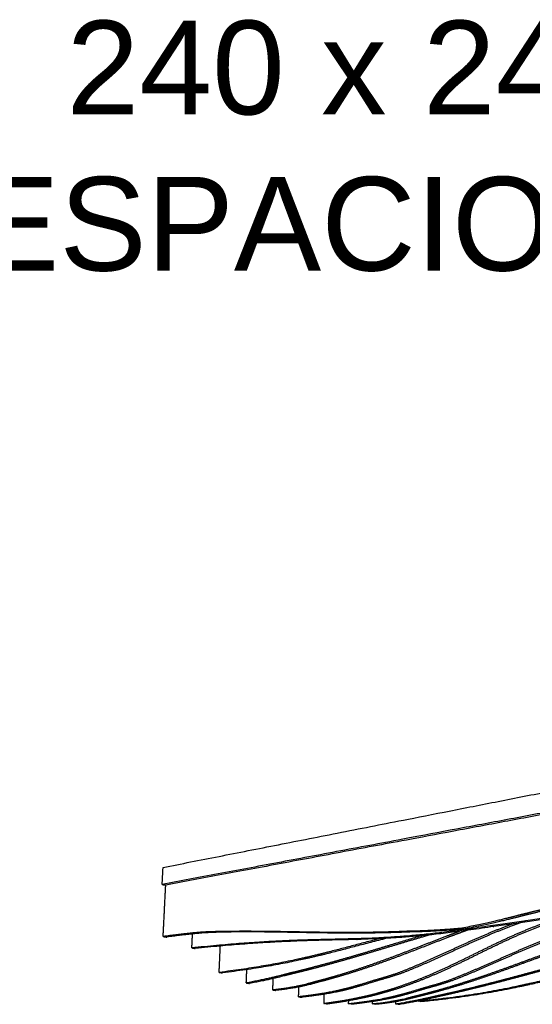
# Model space of a CAD drawing. Header units: centimetres. Extents: x 1837 to 3933, y 103 to 1041.
# Tile 29 of 34: x 3662 to 3772, y 831 to 1041. Entities that reach past the tile are written whole.
import ezdxf

# ---------------------------------------------------------------- set-up
doc = ezdxf.new("R2010")
doc.units = ezdxf.units.CM
doc.layers.add('240x240$Visible$Curves$3D', color=7, linetype='Continuous', true_color=0x000000)
doc.layers.add('COTAS', color=7, linetype='Continuous', true_color=0xfe2020)
doc.styles.add('Default', font='arial.ttf')

msp = doc.modelspace()

# ---------------------------------------------------------------- linework, layer by layer
at = {"layer": '240x240$Visible$Curves$3D'}
for points, weights, degree in [([(3692.86, 860.15), (3756.52, 872.68), (3843.79, 889.85)], [522.634828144, 451.969878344, 381.304928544], 2), ([(3843.85, 884.91), (3756.42, 868.49), (3692.67, 856.51)], [380.522771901, 451.187721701, 521.852671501], 2), ([(3844.5, 884.65), (3757.16, 868.3), (3693.43, 856.37)], [381.474301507, 452.139251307, 522.804201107], 2), ([(3850.07, 865.97), (3799.42, 856.45), (3796.02, 852), (3762.76, 847.68)], [386.744382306, 424.543873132, 426.651673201, 456.470744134], 3), ([(3850.69, 865.76), (3800.1, 856.28), (3796.71, 851.84), (3763.48, 847.54)], [387.695911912, 425.495402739, 427.603202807, 457.42227374], 3), ([(3692.67, 856.51), (3692.77, 858.33), (3692.86, 860.15)], [521.852671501, 522.243749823, 522.634828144], 2), ([(3692.67, 856.51), (3693.05, 856.44), (3693.43, 856.37)], [521.852671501, 522.328436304, 522.804201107], 2), ([(3692.88, 845.4), (3693.06, 849.07), (3693.25, 852.72), (3693.43, 856.37)], [520.457731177, 521.239885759, 522.022040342, 522.804194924], 3), ([(3769.56, 850.12), (3767.82, 849.72), (3764.53, 848.71), (3756.66, 847.17)], [436.493668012, 438.039414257, 440.94820197, 448.22846809], 3), ([(3770.29, 849.97), (3768.56, 849.57), (3765.26, 848.56), (3757.4, 847.03)], [437.445197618, 438.990943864, 441.899731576, 449.179997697], 3), ([(3762.76, 847.68), (3733.56, 843.19), (3731.11, 846.29), (3699.01, 842.97)], [456.470744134, 486.148891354, 489.641586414, 528.074281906], 3), ([(3763.48, 847.54), (3734.29, 843.06), (3731.84, 846.16), (3699.74, 842.85)], [457.42227374, 487.10042096, 490.593116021, 529.025811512], 3), ([(3756.66, 847.17), (3749.07, 846.49), (3746.04, 846.57), (3744.47, 846.49)], [448.22846809, 455.659001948, 458.761680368, 460.361627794], 3), ([(3757.4, 847.03), (3749.81, 846.35), (3746.79, 846.44), (3745.22, 846.35)], [449.179997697, 456.610531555, 459.713209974, 461.3131574], 3), ([(3756.66, 847.17), (3757.03, 847.1), (3757.4, 847.03)], [448.22846809, 448.704232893, 449.179997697], 2), ([(3762.76, 847.68), (3763.12, 847.61), (3763.48, 847.54)], [456.470744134, 456.946508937, 457.42227374], 2), ([(3702.28, 846.38), (3701.2, 846.33), (3699.06, 846.22), (3692.88, 845.4)], [508.580961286, 509.931206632, 512.636869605, 520.457731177], 3), ([(3692.88, 845.4), (3693.26, 845.34), (3693.64, 845.28)], [520.457731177, 520.93349598, 521.409260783], 2), ([(3703.03, 846.25), (3701.95, 846.2), (3699.81, 846.1), (3693.64, 845.28)], [509.532490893, 510.882736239, 513.588399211, 521.409260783], 3), ([(3699.01, 842.97), (3699.06, 843.96), (3699.1, 844.95), (3699.15, 845.95)], [528.074281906, 528.288764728, 528.50324755, 528.717730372], 3), ([(3739.13, 844.95), (3727.2, 841.89), (3720.32, 839.66), (3704.84, 837.74)], [495.195276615, 508.228181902, 515.95737456, 535.06510732], 3), ([(3741.49, 845.25), (3728.51, 841.98), (3721.74, 839.64), (3705.55, 837.64)], [494.383482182, 508.517742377, 516.063102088, 536.016636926], 3), ([(3699.01, 842.97), (3699.38, 842.91), (3699.74, 842.85)], [528.074281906, 528.550046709, 529.025811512], 2), ([(3704.84, 837.74), (3704.92, 839.62), (3705.01, 841.5), (3705.09, 843.37)], [535.06510732, 535.475345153, 535.885582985, 536.295820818], 3), ([(3747.34, 831.63), (3771.48, 834.02), (3773.94, 837.29), (3809.16, 842.88)], [598.500414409, 568.681343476, 566.573543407, 528.774052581], 3), ([(3747.91, 831.54), (3772.04, 833.93), (3774.49, 837.19), (3809.69, 842.77)], [599.451944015, 569.632873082, 567.525073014, 529.725582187], 3), ([(3704.84, 837.74), (3705.19, 837.69), (3705.55, 837.64)], [535.06510732, 535.540872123, 536.016636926], 2), ([(3710.63, 835.49), (3710.67, 836.44), (3710.71, 837.39), (3710.75, 838.34)], [542.681658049, 542.892333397, 543.103008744, 543.313684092], 3), ([(3720.22, 837.65), (3718.94, 837.36), (3716.49, 836.59), (3710.63, 835.49)], [530.94685797, 532.492604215, 535.401391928, 542.681658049], 3), ([(3720.91, 837.55), (3719.63, 837.26), (3717.18, 836.49), (3711.33, 835.39)], [531.898387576, 533.444133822, 536.352921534, 543.633187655], 3), ([(3716.3, 833.99), (3716.33, 834.81), (3716.36, 835.62), (3716.39, 836.44)], [550.454640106, 550.637556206, 550.820472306, 551.003388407], 3), ([(3710.63, 835.49), (3710.98, 835.44), (3711.33, 835.39)], [542.681658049, 543.157422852, 543.633187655], 2), ([(3725.76, 835.86), (3724.48, 835.55), (3722.07, 834.63), (3716.3, 833.99)], [538.799803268, 540.339343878, 543.151487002, 550.454640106], 3), ([(3726.43, 835.77), (3725.15, 835.46), (3722.74, 834.53), (3716.97, 833.9)], [539.751332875, 541.290873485, 544.103016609, 551.406169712], 3), ([(3721.8, 832.54), (3721.83, 833.23), (3721.86, 833.93), (3721.88, 834.63)], [558.227622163, 558.386394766, 558.545167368, 558.70393997], 3), ([(3736.79, 835.69), (3734.46, 834.95), (3732.13, 834.31), (3731.12, 834.08)], [540.03641584, 542.714827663, 545.460973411, 546.658566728], 3), ([(3737.44, 835.6), (3735.11, 834.86), (3732.78, 834.22), (3731.77, 833.98)], [540.987945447, 543.666357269, 546.412503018, 547.610096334], 3), ([(3716.3, 833.99), (3716.63, 833.94), (3716.97, 833.9)], [550.454640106, 550.930404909, 551.406169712], 2), ([(3731.12, 834.08), (3729.84, 833.78), (3727.5, 833.2), (3721.8, 832.54)], [546.658566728, 548.200116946, 551.024351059, 558.227622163], 3), ([(3721.8, 832.54), (3722.13, 832.49), (3722.46, 832.45)], [558.227622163, 558.703386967, 559.17915177], 2), ([(3731.77, 833.98), (3730.49, 833.68), (3728.15, 833.11), (3722.46, 832.45)], [547.610096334, 549.151646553, 551.975880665, 559.17915177], 3), ([(3727.23, 833.09), (3727.2, 832.44), (3727.18, 831.78), (3727.16, 831.12)], [566.454754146, 566.303370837, 566.151987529, 566.000604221], 3), ([(3730.56, 831.62), (3732.76, 831.98), (3735.05, 832.47), (3736.33, 832.75)], [561.695769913, 558.965945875, 556.17316796, 554.62953841], 3), ([(3731.2, 831.53), (3733.39, 831.89), (3735.69, 832.38), (3736.96, 832.66)], [562.64729952, 559.917475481, 557.124697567, 555.581068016], 3), ([(3732.41, 831.08), (3738.09, 831.72), (3740.41, 832.27), (3741.69, 832.55)], [574.086448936, 566.883177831, 564.058943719, 562.5173935], 3), ([(3733.03, 831), (3738.7, 831.63), (3741.03, 832.18), (3742.3, 832.46)], [575.037978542, 567.834707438, 565.010473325, 563.468923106], 3), ([(3737.52, 831.05), (3743.24, 831.61), (3745.62, 832.47), (3746.89, 832.76)], [582.17229365, 574.869140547, 572.056997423, 570.517456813], 3), ([(3738.12, 830.97), (3743.84, 831.53), (3746.22, 832.39), (3747.49, 832.67)], [583.123823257, 575.820670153, 573.008527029, 571.468986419], 3), ([(3741.69, 832.55), (3742.68, 832.78), (3745.01, 833.39), (3747.32, 834.11)], [562.5173935, 561.319800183, 558.573654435, 555.895242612], 3), ([(3742.3, 832.46), (3743.3, 832.69), (3745.62, 833.3), (3747.93, 834.01)], [563.468923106, 562.27132979, 559.525184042, 556.846772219], 3), ([(3742.49, 831.02), (3748.26, 831.98), (3750.67, 832.66), (3751.94, 832.91)], [590.258138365, 582.977872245, 580.069084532, 578.523338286], 3), ([(3743.07, 830.93), (3748.84, 831.89), (3751.25, 832.57), (3752.52, 832.83)], [591.209667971, 583.929401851, 581.020614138, 579.474867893], 3), ([(3727.16, 831.12), (3728.29, 831.28), (3729.42, 831.45), (3730.56, 831.62)], [566.000604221, 564.565659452, 563.130714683, 561.695769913], 3), ([(3727.79, 831.03), (3727.48, 831.08), (3727.16, 831.12)], [566.952133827, 566.476369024, 566.000604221], 2), ([(3727.79, 831.03), (3728.92, 831.2), (3730.06, 831.36), (3731.2, 831.53)], [566.952133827, 565.517189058, 564.082244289, 562.64729952], 3), ([(3732.43, 831.74), (3732.43, 831.52), (3732.42, 831.3), (3732.41, 831.08)], [574.240122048, 574.188897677, 574.137673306, 574.086448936], 3), ([(3733.03, 831), (3732.72, 831.04), (3732.41, 831.08)], [575.037978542, 574.562213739, 574.086448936], 2), ([(3737.54, 831.58), (3737.53, 831.4), (3737.53, 831.23), (3737.52, 831.05)], [582.296916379, 582.255375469, 582.21383456, 582.17229365], 3), ([(3738.12, 830.97), (3737.82, 831.01), (3737.52, 831.05)], [583.123823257, 582.648058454, 582.17229365], 2), ([(3742.5, 831.54), (3742.5, 831.37), (3742.49, 831.19), (3742.49, 831.02)], [590.384579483, 590.342432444, 590.300285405, 590.258138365], 3), ([(3743.07, 830.93), (3742.78, 830.97), (3742.49, 831.02)], [591.209667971, 590.733903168, 590.258138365], 2), ([(3747.34, 831.7), (3747.34, 831.68), (3747.34, 831.65), (3747.34, 831.63)], [598.518959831, 598.512778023, 598.506596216, 598.500414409], 3), ([(3747.91, 831.54), (3747.62, 831.58), (3747.34, 831.63)], [599.451944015, 598.976179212, 598.500414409], 2)]:
    msp.add_rational_spline(points, weights, degree=degree, dxfattribs=at)
for points, weights, knots in [([(3827.86, 866.38), (3826.07, 865.94), (3822.3, 864.95), (3818.62, 863.94), (3814.91, 862.92), (3811.25, 861.88), (3807.64, 860.83), (3804.05, 859.78), (3800.51, 858.73), (3797.02, 857.69), (3793.57, 856.68), (3790.17, 855.68), (3786.81, 854.72), (3783.52, 853.78), (3780.27, 852.87), (3777.06, 852.03), (3773.95, 851.2), (3770.86, 850.42), (3769.56, 850.12)], [390.782825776, 392.053901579, 394.747367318, 397.405596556, 400.121317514, 402.827704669, 405.528810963, 408.251804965, 410.969859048, 413.689277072, 416.407975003, 419.128217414, 421.85517425, 424.559505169, 427.270752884, 429.991259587, 432.655196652, 435.352099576, 436.493668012], [304.153943, 304.153943, 304.153943, 304.153943, 310.983218, 310.983218, 310.983218, 317.937459, 317.937459, 317.937459, 324.947595, 324.947595, 324.947595, 331.955868, 331.955868, 331.955868, 338.906076, 338.906076, 338.906076, 345.731665, 345.731665, 345.731665, 345.731665]), ([(3828.54, 866.17), (3826.75, 865.73), (3822.98, 864.75), (3819.3, 863.74), (3815.6, 862.73), (3811.94, 861.68), (3808.34, 860.64), (3804.75, 859.59), (3801.22, 858.55), (3797.73, 857.52), (3794.28, 856.5), (3790.88, 855.5), (3787.53, 854.55), (3784.24, 853.61), (3780.99, 852.71), (3777.78, 851.87), (3774.68, 851.05), (3771.59, 850.27), (3770.29, 849.97)], [391.734355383, 393.005431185, 395.698896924, 398.357126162, 401.07284712, 403.779234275, 406.480340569, 409.203334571, 411.921388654, 414.640806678, 417.359504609, 420.07974702, 422.806703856, 425.511034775, 428.22228249, 430.942789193, 433.606726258, 436.303629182, 437.445197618], [304.153943, 304.153943, 304.153943, 304.153943, 310.983218, 310.983218, 310.983218, 317.937459, 317.937459, 317.937459, 324.947595, 324.947595, 324.947595, 331.955868, 331.955868, 331.955868, 338.906076, 338.906076, 338.906076, 345.731665, 345.731665, 345.731665, 345.731665]), ([(3736.96, 832.66), (3737.99, 832.88), (3740.35, 833.51), (3742.69, 834.25), (3745.08, 835.01), (3747.47, 835.9), (3749.89, 836.9), (3752.35, 837.93), (3754.84, 839.09), (3757.33, 840.29), (3759.86, 841.52), (3762.41, 842.81), (3765, 844.03), (3767.59, 845.26), (3770.21, 846.41), (3772.89, 847.45), (3775.55, 848.47), (3778.3, 849.38), (3781.05, 850.12), (3783.84, 850.87), (3786.56, 851.44), (3789.42, 851.92)], [555.581068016, 554.349548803, 551.565664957, 548.863874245, 546.126847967, 543.454051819, 540.804520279, 538.131835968, 535.483510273, 532.876231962, 530.248003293, 527.640026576, 525.000392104, 522.384419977, 519.74744457, 517.043823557, 514.38412506, 511.628850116, 508.870166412, 506.100119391, 503.387563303, 500.546297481], [112.07526, 112.07526, 112.07526, 112.07526, 119.15027, 119.15027, 119.15027, 126.263583, 126.263583, 126.263583, 133.474433, 133.474433, 133.474433, 140.724136, 140.724136, 140.724136, 147.899869, 147.899869, 147.899869, 155.009697, 155.009697, 155.009697, 162.233879, 162.233879, 162.233879, 162.233879]), ([(3736.33, 832.75), (3737.36, 832.97), (3739.72, 833.6), (3742.06, 834.34), (3744.45, 835.1), (3746.84, 835.99), (3749.26, 837), (3751.72, 838.04), (3754.22, 839.19), (3756.71, 840.4), (3759.24, 841.63), (3761.79, 842.92), (3764.38, 844.15), (3766.98, 845.37), (3769.6, 846.54), (3772.28, 847.57), (3774.71, 848.51), (3777.22, 849.35), (3779.73, 850.05)], [554.62953841, 553.398019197, 550.614135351, 547.912344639, 545.175318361, 542.502522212, 539.852990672, 537.180306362, 534.531980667, 531.924702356, 529.296473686, 526.68849697, 524.048862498, 521.43289037, 518.795914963, 516.092293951, 513.661915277, 511.151730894, 508.632064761], [112.07526, 112.07526, 112.07526, 112.07526, 119.15027, 119.15027, 119.15027, 126.263583, 126.263583, 126.263583, 133.474433, 133.474433, 133.474433, 140.724136, 140.724136, 140.724136, 147.899869, 147.899869, 147.899869, 154.396686, 154.396686, 154.396686, 154.396686]), ([(3758.79, 847.09), (3757.3, 846.55), (3755.81, 846), (3754.33, 845.44), (3751.74, 844.46), (3749.18, 843.46), (3746.65, 842.48), (3744.14, 841.52), (3741.67, 840.58), (3739.2, 839.71), (3736.79, 838.85), (3734.39, 838.06), (3732.02, 837.34), (3729.71, 836.64), (3727.41, 836), (3726.43, 835.77)], [504.502636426, 506.028148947, 507.547743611, 509.064728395, 511.745096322, 514.413813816, 517.089017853, 519.761937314, 522.435834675, 525.134442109, 527.810727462, 530.503816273, 533.220051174, 535.880352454, 538.588064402, 539.751332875], [387.523946, 387.523946, 387.523946, 387.523946, 391.532505, 391.532505, 391.532505, 398.618194, 398.618194, 398.618194, 405.692794, 405.692794, 405.692794, 412.712992, 412.712992, 412.712992, 419.613439, 419.613439, 419.613439, 419.613439]), ([(3767.48, 848.08), (3767.32, 848.02), (3767.16, 847.96), (3766.99, 847.9), (3764.32, 846.89), (3761.69, 845.79), (3759.09, 844.64), (3756.51, 843.49), (3753.95, 842.3), (3751.42, 841.16), (3748.92, 840.03), (3746.44, 838.95), (3743.98, 837.97), (3741.56, 837.01), (3739.17, 836.45), (3736.79, 835.69)], [507.597320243, 507.758468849, 507.919693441, 508.080632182, 510.776024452, 513.421680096, 516.053457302, 518.699926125, 521.323805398, 523.962155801, 526.588349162, 529.235946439, 531.911312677, 534.567157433, 537.312673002, 540.03641584], [385.274192, 385.274192, 385.274192, 385.274192, 385.702, 385.702, 385.702, 392.822556, 392.822556, 392.822556, 399.990301, 399.990301, 399.990301, 407.131111, 407.131111, 407.131111, 414.204551, 414.204551, 414.204551, 414.204551]), ([(3770.3, 848.74), (3769.44, 848.44), (3768.53, 848.11), (3767.63, 847.77), (3764.95, 846.77), (3762.33, 845.67), (3759.73, 844.52), (3757.14, 843.38), (3754.59, 842.19), (3752.06, 841.05), (3749.57, 839.93), (3747.09, 838.85), (3744.63, 837.87), (3742.21, 836.91), (3739.82, 836.35), (3737.44, 835.6)], [506.359164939, 507.21651495, 508.128841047, 509.032161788, 511.727554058, 514.373209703, 517.004986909, 519.651455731, 522.275335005, 524.913685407, 527.539878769, 530.187476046, 532.862842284, 535.518687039, 538.264202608, 540.987945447], [383.300792, 383.300792, 383.300792, 383.300792, 385.702, 385.702, 385.702, 392.822556, 392.822556, 392.822556, 399.990301, 399.990301, 399.990301, 407.131111, 407.131111, 407.131111, 414.204551, 414.204551, 414.204551, 414.204551]), ([(3747.32, 834.11), (3749.69, 834.84), (3752.06, 835.37), (3754.46, 836.29), (3756.9, 837.24), (3759.36, 838.28), (3761.83, 839.36), (3764.34, 840.46), (3766.87, 841.61), (3769.43, 842.71), (3772, 843.82), (3774.6, 844.88), (3777.25, 845.84), (3779.87, 846.8), (3782.58, 847.67), (3783.76, 848)], [555.895242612, 553.171499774, 550.425984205, 547.770139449, 545.094773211, 542.447175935, 539.820982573, 537.182632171, 534.558752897, 531.912284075, 529.280506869, 526.634851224, 523.939458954, 521.295862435, 518.575138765, 517.380952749], [787.378813, 787.378813, 787.378813, 787.378813, 794.452253, 794.452253, 794.452253, 801.593063, 801.593063, 801.593063, 808.760808, 808.760808, 808.760808, 815.881365, 815.881365, 815.881365, 822.908573, 822.908573, 822.908573, 822.908573]), ([(3747.93, 834.01), (3750.3, 834.74), (3752.67, 835.27), (3755.06, 836.2), (3757.51, 837.14), (3759.96, 838.18), (3762.44, 839.26), (3764.94, 840.36), (3767.47, 841.5), (3770.03, 842.6), (3772.6, 843.71), (3775.2, 844.76), (3777.85, 845.73), (3780.47, 846.68), (3783.17, 847.55), (3784.35, 847.87)], [556.846772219, 554.123029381, 551.377513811, 548.721669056, 546.046302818, 543.398705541, 540.772512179, 538.134161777, 535.510282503, 532.863813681, 530.232036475, 527.58638083, 524.89098856, 522.247392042, 519.526668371, 518.332482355], [787.378813, 787.378813, 787.378813, 787.378813, 794.452253, 794.452253, 794.452253, 801.593063, 801.593063, 801.593063, 808.760808, 808.760808, 808.760808, 815.881365, 815.881365, 815.881365, 822.908573, 822.908573, 822.908573, 822.908573]), ([(3744.47, 846.49), (3743.32, 846.43), (3740.62, 846.34), (3737.97, 846.3), (3735.3, 846.25), (3732.66, 846.24), (3730.06, 846.26), (3727.47, 846.27), (3724.91, 846.31), (3722.38, 846.36), (3719.89, 846.4), (3717.42, 846.45), (3714.98, 846.48), (3712.58, 846.51), (3710.22, 846.52), (3707.87, 846.5), (3705.6, 846.48), (3703.34, 846.43), (3702.28, 846.38)], [460.361627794, 461.543225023, 464.357874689, 467.152143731, 470.005750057, 472.864461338, 475.725710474, 478.610898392, 481.499029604, 484.387672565, 487.277080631, 490.167102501, 493.055074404, 495.91983249, 498.78302936, 501.641539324, 504.439534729, 507.260742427, 508.580961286], [364.216108, 364.216108, 364.216108, 364.216108, 371.041697, 371.041697, 371.041697, 377.991905, 377.991905, 377.991905, 385.000177, 385.000177, 385.000177, 392.010314, 392.010314, 392.010314, 398.964555, 398.964555, 398.964555, 405.79383, 405.79383, 405.79383, 405.79383]), ([(3745.22, 846.35), (3744.07, 846.29), (3741.36, 846.21), (3738.72, 846.16), (3736.05, 846.12), (3733.41, 846.11), (3730.81, 846.13), (3728.22, 846.14), (3725.66, 846.18), (3723.13, 846.23), (3720.64, 846.27), (3718.17, 846.32), (3715.73, 846.35), (3713.34, 846.38), (3710.97, 846.4), (3708.63, 846.38), (3706.36, 846.36), (3704.09, 846.3), (3703.03, 846.25)], [461.3131574, 462.494754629, 465.309404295, 468.103673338, 470.957279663, 473.815990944, 476.677240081, 479.562427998, 482.450559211, 485.339202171, 488.228610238, 491.118632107, 494.006604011, 496.871362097, 499.734558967, 502.59306893, 505.391064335, 508.212272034, 509.532490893], [364.216108, 364.216108, 364.216108, 364.216108, 371.041697, 371.041697, 371.041697, 377.991905, 377.991905, 377.991905, 385.000177, 385.000177, 385.000177, 392.010314, 392.010314, 392.010314, 398.964555, 398.964555, 398.964555, 405.79383, 405.79383, 405.79383, 405.79383]), ([(3748.12, 845.58), (3748.1, 845.57), (3748.08, 845.57), (3748.05, 845.56), (3745.46, 844.79), (3742.9, 844.02), (3740.36, 843.26), (3737.85, 842.5), (3735.37, 841.76), (3732.92, 841.05), (3730.51, 840.35), (3728.12, 839.69), (3725.76, 839.06), (3723.47, 838.45), (3721.18, 837.87), (3720.22, 837.65)], [499.910391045, 499.934261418, 499.958131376, 499.982000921, 502.704994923, 505.423049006, 508.14246703, 510.861164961, 513.581407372, 516.308364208, 519.012695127, 521.723942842, 524.444449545, 527.10838661, 529.805289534, 530.94685797], [63.100072, 63.100072, 63.100072, 63.100072, 63.161526, 63.161526, 63.161526, 70.171663, 70.171663, 70.171663, 77.179935, 77.179935, 77.179935, 84.130144, 84.130144, 84.130144, 90.955732, 90.955732, 90.955732, 90.955732]), ([(3749.78, 845.75), (3749.43, 845.64), (3749.08, 845.54), (3748.73, 845.44), (3746.14, 844.67), (3743.58, 843.9), (3741.05, 843.14), (3738.54, 842.39), (3736.06, 841.65), (3733.6, 840.94), (3731.19, 840.24), (3728.81, 839.58), (3726.45, 838.95), (3724.16, 838.34), (3721.87, 837.77), (3720.91, 837.55)], [499.83560892, 500.201686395, 500.567656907, 500.933530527, 503.65652453, 506.374578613, 509.093996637, 511.812694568, 514.532936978, 517.259893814, 519.964224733, 522.675472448, 525.395979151, 528.059916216, 530.756819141, 531.898387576], [62.219552, 62.219552, 62.219552, 62.219552, 63.161526, 63.161526, 63.161526, 70.171663, 70.171663, 70.171663, 77.179935, 77.179935, 77.179935, 84.130144, 84.130144, 84.130144, 90.955732, 90.955732, 90.955732, 90.955732]), ([(3756.16, 846.5), (3755.33, 846.19), (3754.5, 845.88), (3753.67, 845.56), (3751.08, 844.58), (3748.52, 843.57), (3745.99, 842.6), (3743.48, 841.63), (3741, 840.69), (3738.54, 839.82), (3736.12, 838.96), (3733.73, 838.16), (3731.35, 837.44), (3729.05, 836.74), (3726.74, 836.1), (3725.76, 835.86)], [505.564982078, 506.415589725, 507.264802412, 508.113198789, 510.793566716, 513.46228421, 516.137488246, 518.810407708, 521.484305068, 524.182912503, 526.859197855, 529.552286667, 532.268521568, 534.928822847, 537.636534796, 538.799803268], [389.290659, 389.290659, 389.290659, 389.290659, 391.532505, 391.532505, 391.532505, 398.618194, 398.618194, 398.618194, 405.692794, 405.692794, 405.692794, 412.712992, 412.712992, 412.712992, 419.613439, 419.613439, 419.613439, 419.613439]), ([(3746.89, 832.76), (3747.86, 832.98), (3750.14, 833.56), (3752.41, 834.21), (3754.75, 834.88), (3757.11, 835.61), (3759.5, 836.41), (3761.92, 837.21), (3764.36, 838.08), (3766.82, 838.97), (3769.31, 839.88), (3771.82, 840.81), (3774.36, 841.71), (3776.92, 842.62), (3779.49, 843.51), (3782.11, 844.35), (3784.69, 845.17), (3787.34, 845.95), (3788.48, 846.24)], [570.517456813, 569.35418834, 566.646476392, 563.986175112, 561.269940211, 558.5768514, 555.900566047, 553.201958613, 550.528061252, 547.855141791, 545.179937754, 542.51122026, 539.830852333, 537.165763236, 534.492618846, 531.793481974, 529.153895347, 526.461448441, 525.301563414], [758.819305, 758.819305, 758.819305, 758.819305, 765.719752, 765.719752, 765.719752, 772.73995, 772.73995, 772.73995, 779.81455, 779.81455, 779.81455, 786.900239, 786.900239, 786.900239, 793.942607, 793.942607, 793.942607, 800.8609, 800.8609, 800.8609, 800.8609]), ([(3747.49, 832.67), (3748.45, 832.89), (3750.73, 833.47), (3753.01, 834.12), (3755.35, 834.78), (3757.71, 835.52), (3760.09, 836.31), (3762.51, 837.12), (3764.95, 837.98), (3767.41, 838.87), (3769.9, 839.77), (3772.41, 840.7), (3774.95, 841.6), (3777.5, 842.51), (3780.07, 843.4), (3782.69, 844.23), (3785.27, 845.05), (3787.91, 845.83), (3789.05, 846.12)], [571.468986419, 570.305717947, 567.598005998, 564.937704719, 562.221469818, 559.528381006, 556.852095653, 554.153488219, 551.479590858, 548.806671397, 546.13146736, 543.462749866, 540.782381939, 538.117292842, 535.444148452, 532.74501158, 530.105424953, 527.412978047, 526.253093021], [758.819305, 758.819305, 758.819305, 758.819305, 765.719752, 765.719752, 765.719752, 772.73995, 772.73995, 772.73995, 779.81455, 779.81455, 779.81455, 786.900239, 786.900239, 786.900239, 793.942607, 793.942607, 793.942607, 800.8609, 800.8609, 800.8609, 800.8609]), ([(3751.94, 832.91), (3752.88, 833.11), (3755.12, 833.61), (3757.37, 834.15), (3759.69, 834.7), (3762.02, 835.29), (3764.38, 835.9), (3766.78, 836.53), (3769.21, 837.18), (3771.65, 837.84), (3774.12, 838.51), (3776.62, 839.19), (3779.14, 839.87), (3781.67, 840.54), (3784.22, 841.21), (3786.8, 841.85), (3789.35, 842.48), (3791.95, 843.09), (3793.18, 843.36)], [578.523338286, 577.381769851, 574.684866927, 572.020929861, 569.300423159, 566.589175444, 563.884844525, 561.157887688, 558.437645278, 555.718947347, 552.999529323, 550.28147524, 547.558481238, 544.857374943, 542.150987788, 539.435266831, 536.777037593, 534.083571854, 532.812496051], [446.609521, 446.609521, 446.609521, 446.609521, 453.43511, 453.43511, 453.43511, 460.385318, 460.385318, 460.385318, 467.393591, 467.393591, 467.393591, 474.403727, 474.403727, 474.403727, 481.357968, 481.357968, 481.357968, 488.187243, 488.187243, 488.187243, 488.187243]), ([(3752.52, 832.83), (3753.46, 833.02), (3755.7, 833.52), (3757.95, 834.06), (3760.26, 834.61), (3762.6, 835.2), (3764.96, 835.81), (3767.36, 836.43), (3769.78, 837.08), (3772.22, 837.74), (3774.69, 838.41), (3777.19, 839.09), (3779.71, 839.76), (3782.23, 840.43), (3784.78, 841.1), (3787.36, 841.74), (3789.91, 842.37), (3792.51, 842.98), (3793.74, 843.25)], [579.474867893, 578.333299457, 575.636396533, 572.972459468, 570.251952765, 567.54070505, 564.836374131, 562.109417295, 559.389174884, 556.670476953, 553.951058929, 551.233004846, 548.510010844, 545.80890455, 543.102517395, 540.386796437, 537.728567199, 535.03510146, 533.764025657], [446.609521, 446.609521, 446.609521, 446.609521, 453.43511, 453.43511, 453.43511, 460.385318, 460.385318, 460.385318, 467.393591, 467.393591, 467.393591, 474.403727, 474.403727, 474.403727, 481.357968, 481.357968, 481.357968, 488.187243, 488.187243, 488.187243, 488.187243])]:
    msp.add_rational_spline(points, weights, degree=3, knots=knots, dxfattribs=at)

# ---------------------------------------------------------------- texts
at = {"layer": 'COTAS', "insert": (3733.61, 1014.04), "char_height": 20, "width": 360.3913, "attachment_point": 5, "style": 'Default'}
msp.add_mtext('{\\fArial;240 x 240}\\P{\\fArial;ESPACIO 10}', dxfattribs=at)

doc.saveas('drawing.dxf')
